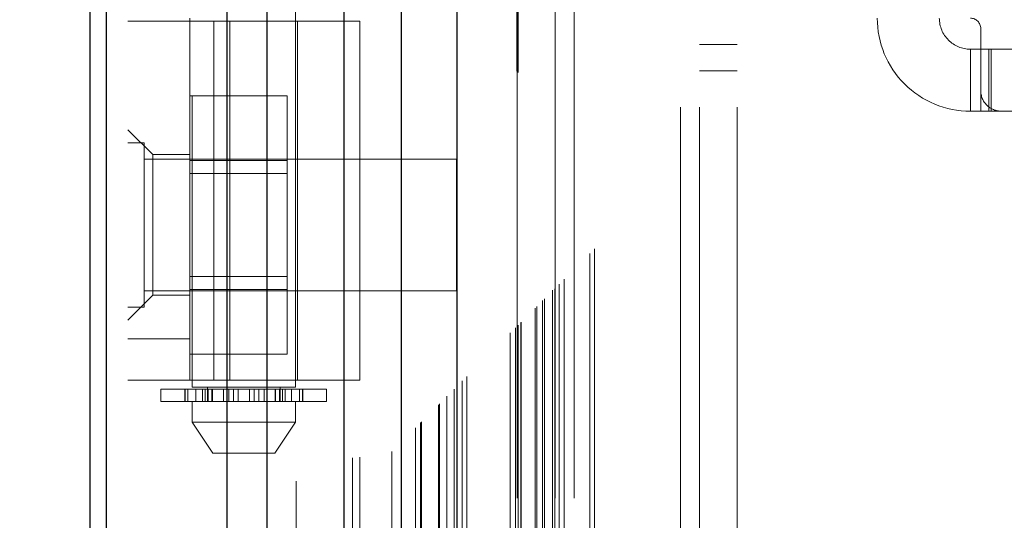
# Model space of a CAD drawing. Header units: inches. Extents: x 0.2 to 10.7, y 0.2 to 7.9.
# Tile 53 of 105: x 3.0187 to 3.1747, y 4.2271 to 4.3065. Entities that reach past the tile are written whole.
import ezdxf

# ---------------------------------------------------------------- set-up
doc = ezdxf.new("R2010")
doc.units = ezdxf.units.IN
doc.header["$MEASUREMENT"] = 0
doc.linetypes.add('HIDDEN', pattern=[0.07500000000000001, 0.05, -0.025])
doc.layers.add('DIMENSIONS', color=140, linetype='Continuous')
doc.styles.add('SLDTEXTSTYLE0', font='TXT', dxfattribs={"width": 0.7})
doc.dimstyles.new('SLDDIMSTYLE0', dxfattribs={"dimtxt": 0.0849609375, "dimasz": 0.13, "dimexe": 0, "dimexo": 0.0625, "dimgap": 0.021240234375, "dimtad": 0, "dimtih": 1, "dimtoh": 1, "dimlfac": 12, "dimrnd": 1e-09, "dimzin": 12, "dimdsep": 46, "dimtxsty": 'SLDTEXTSTYLE0', "dimsah": 1, "dimcen": 0.09, "dimadec": 0, "dimazin": 3, "dimtfac": 1, "dimtofl": 0, "dimtmove": 0, "dimatfit": 3, "dimfxl": 0, "dimfrac": 2, "dimtolj": 1, "dimtzin": 12, "dimarcsym": 0})

# ---------------------------------------------------------------- blocks, each defined once
blk = doc.blocks.new('_D_1')
at = {"layer": 'DIMENSIONS'}
for p, q in [((3.267523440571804, 4.623208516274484), (2.595010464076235, 4.623208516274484)), ((2.720010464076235, 4.623208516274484), (2.720010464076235, 4.082856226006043)), ((2.558436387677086, 3.928805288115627), (2.529906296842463, 3.928805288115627)), ((2.529906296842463, 3.928805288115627), (2.529906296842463, 3.793774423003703)), ((2.881584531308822, 3.928805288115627), (2.910114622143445, 3.928805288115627)), ((2.910114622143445, 3.928805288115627), (2.910114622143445, 3.793774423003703)), ((2.529906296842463, 3.793774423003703), (2.558436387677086, 3.793774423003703)), ((2.910114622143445, 3.793774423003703), (2.881584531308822, 3.793774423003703)), ((2.720010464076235, 3.132930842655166), (2.720010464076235, 3.774754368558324)), ((3.267523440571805, 3.132930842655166), (2.595010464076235, 3.132930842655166))]:
    blk.add_line(p, q, dxfattribs=at)
for points in [[(2.720010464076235, 4.623208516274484), (2.700010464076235, 4.493208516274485), (2.740010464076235, 4.493208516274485)], [(2.720010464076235, 3.132930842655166), (2.740010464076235, 3.262930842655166), (2.700010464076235, 3.262930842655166)]]:
    blk.add_solid(points, dxfattribs=at)
at = {"layer": 'DIMENSIONS', "char_height": 0.08333333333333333, "attachment_point": 1, "style": 'SLDTEXTSTYLE0'}
for s, insert in [('17.88', (2.558436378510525, 4.055247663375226)), ('454.2', (2.558436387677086, 3.901196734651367))]:
    blk.add_mtext(s, dxfattribs=dict(at, insert=insert))

msp = doc.modelspace()

# ---------------------------------------------------------------- linework, layer by layer
at = {"color": 7, "linetype": 'HIDDEN', "lineweight": 18}
for p, q in [((3.038807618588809, 2.910161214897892), (3.038807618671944, 5.22906049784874)), ((3.035807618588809, 2.910161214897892), (3.035807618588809, 4.855308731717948)), ((3.036686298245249, 2.910161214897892), (3.036686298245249, 4.854810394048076)), ((3.038807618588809, 2.910161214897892), (3.038807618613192, 4.853812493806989)), ((3.055762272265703, 2.910161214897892), (3.055762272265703, 4.845836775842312)), ((3.057883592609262, 2.910161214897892), (3.057883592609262, 4.845577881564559)), ((3.062505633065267, 4.833255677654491), (3.062505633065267, 2.922880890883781)), ((3.063429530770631, 2.923795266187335), (3.063429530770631, 4.832344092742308)), ((3.07143265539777, 2.936958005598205), (3.07143265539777, 4.819181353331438)), ((3.072565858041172, 2.937064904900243), (3.072565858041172, 4.8190744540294)), ((3.075932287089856, 4.819873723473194), (3.075932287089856, 2.936265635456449)), ((3.07763451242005, 2.938000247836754), (3.07763451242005, 4.818139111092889)), ((3.078539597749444, 4.817233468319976), (3.078539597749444, 2.938903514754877)), ((3.081384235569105, 2.941749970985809), (3.081384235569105, 4.814389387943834)), ((3.082198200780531, 2.942563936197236), (3.082198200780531, 4.813575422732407)), ((3.082347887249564, 2.942713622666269), (3.082347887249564, 4.813425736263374)), ((3.082755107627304, 4.813027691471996), (3.082755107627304, 2.943123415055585)), ((3.085016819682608, 4.810789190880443), (3.085016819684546, 2.945350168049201)), ((3.085047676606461, 2.945411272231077), (3.085047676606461, 4.81072959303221)), ((3.085181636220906, 2.94554737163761), (3.085181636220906, 4.810591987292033)), ((3.086375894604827, 2.946744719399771), (3.086375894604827, 4.809393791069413)), ((3.087500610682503, 2.947866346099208), (3.087500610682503, 4.808273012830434)), ((3.087971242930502, 4.807844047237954), (3.087971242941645, 2.948295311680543)), ((3.088802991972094, 2.949168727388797), (3.088802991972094, 4.806970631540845)), ((3.0895337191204, 2.949899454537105), (3.0895337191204, 4.806239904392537)), ((3.096417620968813, 2.956783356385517), (3.096417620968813, 4.799356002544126)), ((3.097250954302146, 2.95761668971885), (3.097250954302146, 4.798522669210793)), ((3.097463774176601, 4.798295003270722), (3.097463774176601, 2.957847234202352)), ((3.097667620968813, 4.798106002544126), (3.097667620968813, 2.958033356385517)), ((3.097667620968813, 2.958033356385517), (3.097667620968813, 4.798106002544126)), ((3.098084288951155, 2.958450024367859), (3.098084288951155, 4.797689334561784)), ((3.098131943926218, 2.958480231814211), (3.098131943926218, 4.797646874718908)), ((3.100375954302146, 2.96074168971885), (3.100375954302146, 4.795397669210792)), ((3.100375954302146, 2.96074168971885), (3.100375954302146, 4.795397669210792)), ((3.100616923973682, 2.960982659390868), (3.100616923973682, 4.795156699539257)), ((3.101546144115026, 2.96191187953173), (3.101546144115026, 4.794227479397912)), ((3.101834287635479, 2.962200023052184), (3.101834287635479, 4.793939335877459)), ((3.103456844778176, 2.963803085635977), (3.103456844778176, 4.792334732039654)), ((3.104164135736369, 2.964529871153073), (3.104164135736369, 4.79160948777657)), ((3.104937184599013, 2.965302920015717), (3.104937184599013, 4.790836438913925)), ((3.109027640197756, 2.969393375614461), (3.109027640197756, 4.786745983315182)), ((3.109756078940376, 2.970124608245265), (3.109756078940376, 4.786035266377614)), ((3.123390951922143, 2.992577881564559), (3.123390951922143, 4.763494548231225)), ((3.123390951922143, 2.992577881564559), (3.123390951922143, 4.763494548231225)), ((3.126390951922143, 2.992577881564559), (3.126390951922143, 4.763494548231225)), ((3.132390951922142, 2.992577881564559), (3.132390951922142, 4.763494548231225)), ((3.097523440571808, 3.030611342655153), (3.097523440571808, 4.725528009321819)), ((3.103523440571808, 3.030611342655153), (3.103523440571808, 4.725528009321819)), ((3.106523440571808, 3.030611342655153), (3.106523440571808, 4.725528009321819)), ((3.106523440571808, 3.030611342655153), (3.106523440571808, 4.725528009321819)), ((3.04597822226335, 4.494265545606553), (3.04597822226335, 4.248202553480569)), ((3.062382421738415, 4.248202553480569), (3.062382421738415, 4.494265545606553)), ((3.035807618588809, 4.306227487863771), (3.072553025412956, 4.306227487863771)), ((3.045650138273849, 4.306719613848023), (3.045650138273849, 4.306227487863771)), ((3.045650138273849, 4.249304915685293), (3.045650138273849, 4.306227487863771)), ((3.049425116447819, 4.249304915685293), (3.049425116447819, 4.306227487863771)), ((3.051972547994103, 4.306227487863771), (3.051972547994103, 4.249304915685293)), ((3.062710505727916, 4.249304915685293), (3.062710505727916, 4.306227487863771)), ((3.072553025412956, 4.249304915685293), (3.072553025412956, 4.306227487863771)), ((3.17097822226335, 4.305079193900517), (3.17097822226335, 4.295236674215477)), ((3.126390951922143, 4.302536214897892), (3.132390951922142, 4.302536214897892)), ((3.169337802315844, 4.301798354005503), (3.169337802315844, 4.291955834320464)), ((3.169337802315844, 4.301798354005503), (3.17097822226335, 4.301798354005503)), ((3.17097822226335, 4.301798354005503), (3.172618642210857, 4.301798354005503)), ((3.172247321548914, 4.291955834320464), (3.172247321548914, 4.301798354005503)), ((3.172618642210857, 4.291955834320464), (3.172618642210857, 4.301798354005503)), ((3.219862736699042, 4.301798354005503), (3.172618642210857, 4.301798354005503)), ((3.126390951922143, 4.298369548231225), (3.132390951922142, 4.298369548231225)), ((3.17097822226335, 4.291955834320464), (3.17097822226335, 4.295236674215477)), ((3.045650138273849, 4.294407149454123), (3.061066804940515, 4.294407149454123)), ((3.061066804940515, 4.284159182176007), (3.061066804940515, 4.294407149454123)), ((3.17097822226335, 4.291955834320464), (3.169337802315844, 4.291955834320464)), ((3.172618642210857, 4.291955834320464), (3.17097822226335, 4.291955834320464)), ((3.174259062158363, 4.291955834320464), (3.172618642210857, 4.291955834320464)), ((3.174259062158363, 4.291955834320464), (3.218222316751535, 4.291955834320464)), ((3.039744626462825, 4.285066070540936), (3.035807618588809, 4.289003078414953)), ((3.038411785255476, 4.286932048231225), (3.035807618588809, 4.286932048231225)), ((3.038411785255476, 4.260890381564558), (3.038411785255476, 4.286932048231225)), ((3.087890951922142, 4.284327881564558), (3.038411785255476, 4.284327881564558)), ((3.039744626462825, 4.285066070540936), (3.039744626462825, 4.273911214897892)), ((3.045650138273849, 4.285066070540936), (3.039744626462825, 4.285066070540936)), ((3.045650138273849, 4.284159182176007), (3.061066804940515, 4.284159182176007)), ((3.061066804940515, 4.263663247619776), (3.061066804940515, 4.284159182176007)), ((3.087890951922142, 4.263494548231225), (3.087890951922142, 4.284327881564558)), ((3.061066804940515, 4.282073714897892), (3.045650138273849, 4.282073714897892)), ((3.039744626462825, 4.273911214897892), (3.039744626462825, 4.262756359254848)), ((3.045650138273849, 4.265748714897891), (3.061066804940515, 4.265748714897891)), ((3.038411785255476, 4.263494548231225), (3.087890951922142, 4.263494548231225)), ((3.045650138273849, 4.263663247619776), (3.061066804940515, 4.263663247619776)), ((3.061066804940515, 4.25341528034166), (3.061066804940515, 4.263663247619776)), ((3.035807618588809, 4.258819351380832), (3.039744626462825, 4.262756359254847)), ((3.039744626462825, 4.262756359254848), (3.045650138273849, 4.262756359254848)), ((3.035807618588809, 4.260890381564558), (3.038411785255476, 4.260890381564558)), ((3.045650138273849, 4.25586659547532), (3.035807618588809, 4.25586659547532)), ((3.045650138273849, 4.25341528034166), (3.061066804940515, 4.25341528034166)), ((3.072553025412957, 4.249304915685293), (3.035807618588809, 4.249304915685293)), ((3.04105696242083, 4.247874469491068), (3.046604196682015, 4.247874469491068)), ((3.04105696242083, 4.247874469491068), (3.04105696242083, 4.245905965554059)), ((3.044843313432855, 4.247874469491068), (3.044843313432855, 4.245905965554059)), ((3.044879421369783, 4.245905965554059), (3.044879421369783, 4.247874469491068)), ((3.045329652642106, 4.247874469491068), (3.045329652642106, 4.245905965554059)), ((3.062382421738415, 4.248202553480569), (3.04597822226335, 4.248202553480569)), ((3.046604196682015, 4.247874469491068), (3.046604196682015, 4.245905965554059)), ((3.046604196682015, 4.247874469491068), (3.04762356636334, 4.247874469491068)), ((3.04762356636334, 4.245905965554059), (3.04762356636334, 4.247874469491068)), ((3.04762356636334, 4.247874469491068), (3.049204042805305, 4.247874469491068)), ((3.048033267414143, 4.245905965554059), (3.048033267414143, 4.247874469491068)), ((3.04843885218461, 4.248202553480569), (3.04843885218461, 4.245905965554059)), ((3.04843885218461, 4.247874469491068), (3.04843885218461, 4.245905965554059)), ((3.048511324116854, 4.247874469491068), (3.048511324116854, 4.245905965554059)), ((3.048519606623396, 4.245905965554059), (3.048519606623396, 4.247874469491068)), ((3.049139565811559, 4.245905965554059), (3.049139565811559, 4.247874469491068)), ((3.049204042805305, 4.247874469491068), (3.049204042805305, 4.245905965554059)), ((3.049204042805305, 4.247874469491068), (3.049219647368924, 4.247874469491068)), ((3.049204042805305, 4.247874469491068), (3.050960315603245, 4.247874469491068)), ((3.049219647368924, 4.245905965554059), (3.049219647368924, 4.247874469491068)), ((3.050960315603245, 4.247874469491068), (3.050960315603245, 4.245905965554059)), ((3.050960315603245, 4.247874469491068), (3.051808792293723, 4.247874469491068)), ((3.051808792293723, 4.245905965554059), (3.051808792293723, 4.247874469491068)), ((3.051808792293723, 4.247874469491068), (3.052533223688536, 4.247874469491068)), ((3.052533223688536, 4.247874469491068), (3.052533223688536, 4.245905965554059)), ((3.052533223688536, 4.247874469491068), (3.053270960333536, 4.247874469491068)), ((3.053270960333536, 4.245905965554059), (3.053270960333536, 4.247874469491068)), ((3.053270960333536, 4.247874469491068), (3.05508968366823, 4.247874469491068)), ((3.05508968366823, 4.247874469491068), (3.05508968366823, 4.245905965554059)), ((3.05508968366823, 4.247874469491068), (3.055827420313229, 4.247874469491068)), ((3.055827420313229, 4.245905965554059), (3.055827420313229, 4.247874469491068)), ((3.055827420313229, 4.247874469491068), (3.056551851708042, 4.247874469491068)), ((3.056551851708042, 4.247874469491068), (3.056551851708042, 4.245905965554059)), ((3.056551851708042, 4.247874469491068), (3.05740032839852, 4.247874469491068)), ((3.05740032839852, 4.245905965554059), (3.05740032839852, 4.247874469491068)), ((3.05740032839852, 4.247874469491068), (3.059140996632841, 4.247874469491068)), ((3.059140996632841, 4.247874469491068), (3.05915660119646, 4.247874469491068)), ((3.059140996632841, 4.247874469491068), (3.059140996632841, 4.245905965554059)), ((3.05915660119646, 4.245905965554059), (3.05915660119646, 4.247874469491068)), ((3.05915660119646, 4.247874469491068), (3.060737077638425, 4.247874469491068)), ((3.059221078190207, 4.247874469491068), (3.059221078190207, 4.245905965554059)), ((3.05984103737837, 4.247874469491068), (3.05984103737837, 4.245905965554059)), ((3.059849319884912, 4.245905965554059), (3.059849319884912, 4.247874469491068)), ((3.059921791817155, 4.245905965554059), (3.059921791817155, 4.248202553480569)), ((3.059921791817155, 4.245905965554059), (3.059921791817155, 4.247874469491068)), ((3.060327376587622, 4.247874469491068), (3.060327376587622, 4.245905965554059)), ((3.060737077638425, 4.247874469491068), (3.060737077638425, 4.245905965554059)), ((3.060737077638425, 4.247874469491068), (3.06175644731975, 4.247874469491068)), ((3.06175644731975, 4.245905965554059), (3.06175644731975, 4.247874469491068)), ((3.06175644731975, 4.247874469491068), (3.067303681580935, 4.247874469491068)), ((3.063030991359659, 4.245905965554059), (3.063030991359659, 4.247874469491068)), ((3.063481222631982, 4.247874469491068), (3.063481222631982, 4.245905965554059)), ((3.063517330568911, 4.245905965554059), (3.063517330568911, 4.247874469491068)), ((3.067303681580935, 4.245905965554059), (3.067303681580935, 4.247874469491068)), ((3.046604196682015, 4.245905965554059), (3.04105696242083, 4.245905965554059)), ((3.04597822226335, 4.245905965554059), (3.04597822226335, 4.242625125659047)), ((3.04762356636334, 4.245905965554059), (3.046604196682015, 4.245905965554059)), ((3.048584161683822, 4.245905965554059), (3.04762356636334, 4.245905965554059)), ((3.048511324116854, 4.245905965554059), (3.059776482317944, 4.245905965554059)), ((3.060737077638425, 4.245905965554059), (3.059776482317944, 4.245905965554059)), ((3.06175644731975, 4.245905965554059), (3.060737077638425, 4.245905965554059)), ((3.067303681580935, 4.245905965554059), (3.06175644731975, 4.245905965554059)), ((3.062382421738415, 4.242625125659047), (3.062382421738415, 4.245905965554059)), ((3.04597822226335, 4.242625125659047), (3.062382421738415, 4.242625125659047)), ((3.045978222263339, 4.242625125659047), (3.049259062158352, 4.237703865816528)), ((3.059101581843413, 4.237703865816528), (3.062382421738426, 4.242625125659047)), ((3.049259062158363, 4.237703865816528), (3.059101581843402, 4.237703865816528))]:
    msp.add_line(p, q, dxfattribs=at)
at = {"color": 7, "linetype": 'Continuous', "lineweight": 25}
for p, q in [((3.029807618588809, 2.910161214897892), (3.029807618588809, 4.855990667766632)), ((3.03244365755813, 2.910161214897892), (3.03244365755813, 4.854810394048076)), ((3.051519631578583, 2.910161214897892), (3.051519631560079, 4.845836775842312)), ((3.057883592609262, 2.910161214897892), (3.057883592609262, 4.845577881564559)), ((3.070023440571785, 4.819873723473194), (3.070023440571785, 2.936265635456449)), ((3.079107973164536, 4.810789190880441), (3.079107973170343, 2.945350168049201)), ((3.087971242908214, 4.807844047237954), (3.087971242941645, 2.948295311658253))]:
    msp.add_line(p, q, dxfattribs=at)
at = {"color": 7, "linetype": 'HIDDEN', "lineweight": 18}
for centre, radius, start, end in [((3.169337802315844, 4.306719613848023), 0.01476377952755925, 180, 270.0000000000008), ((3.169337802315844, 4.306719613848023), 0.004921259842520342, 180, 270.0000000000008), ((3.169337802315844, 4.305079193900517), 0.001640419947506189, 0, 90), ((3.174259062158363, 4.295236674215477), 0.003280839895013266, 180, 270.0000000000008)]:
    msp.add_arc(centre, radius, start, end, dxfattribs=at)
msp.add_open_spline([(3.103181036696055, 2.96355164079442), (3.10317367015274, 2.96569206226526), (3.103152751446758, 2.971770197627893), (3.103135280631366, 2.982804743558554), (3.103124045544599, 2.99755038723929), (3.103123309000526, 3.014691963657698), (3.103128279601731, 3.039207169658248), (3.103133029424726, 3.069642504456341), (3.103128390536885, 3.115017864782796), (3.103130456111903, 3.169331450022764), (3.103129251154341, 3.287855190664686), (3.103130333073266, 3.520783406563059), (3.103129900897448, 3.908648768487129), (3.103129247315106, 4.249902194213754), (3.103130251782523, 4.484853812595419), (3.103128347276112, 4.572846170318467), (3.103133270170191, 4.638978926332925), (3.10312973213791, 4.683394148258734), (3.103124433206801, 4.70583671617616), (3.103123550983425, 4.727080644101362), (3.103134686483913, 4.745822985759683), (3.103160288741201, 4.761429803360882), (3.10319553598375, 4.773989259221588), (3.103234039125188, 4.783927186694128), (3.103263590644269, 4.78980559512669), (3.103275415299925, 4.792418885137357), (3.10327576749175, 4.792496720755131)], degree=3, knots=[0, 0, 0, 0, 0.003510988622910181, 0.009970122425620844, 0.01809984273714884, 0.02769812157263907, 0.03808723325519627, 0.05831184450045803, 0.07762083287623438, 0.1125158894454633, 0.1474017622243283, 0.2720338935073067, 0.4945852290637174, 0.7836126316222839, 0.8317877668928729, 0.87997353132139, 0.9279454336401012, 0.9402645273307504, 0.952827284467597, 0.964757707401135, 0.9751106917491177, 0.9835701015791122, 0.9903575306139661, 0.9957119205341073, 0.9998722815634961, 1, 1, 1, 1], dxfattribs=at)

# ---------------------------------------------------------------- dimensions: what is measured, and where the dimension line sits
at = {"layer": 'DIMENSIONS'}
dim = msp.add_linear_dim(base=(2.720010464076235, 3.132930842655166), p1=(3.317523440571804, 4.623208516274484), p2=(3.317523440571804, 3.132930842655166), angle=90.0000000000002, dimstyle='SLDDIMSTYLE0', dxfattribs=at)
dim.commit()
dim.dimension.update_dxf_attribs({"geometry": '_D_1', "text_midpoint": (2.720010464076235, 3.928805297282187), "dimtype": 160})

doc.saveas('drawing.dxf')
